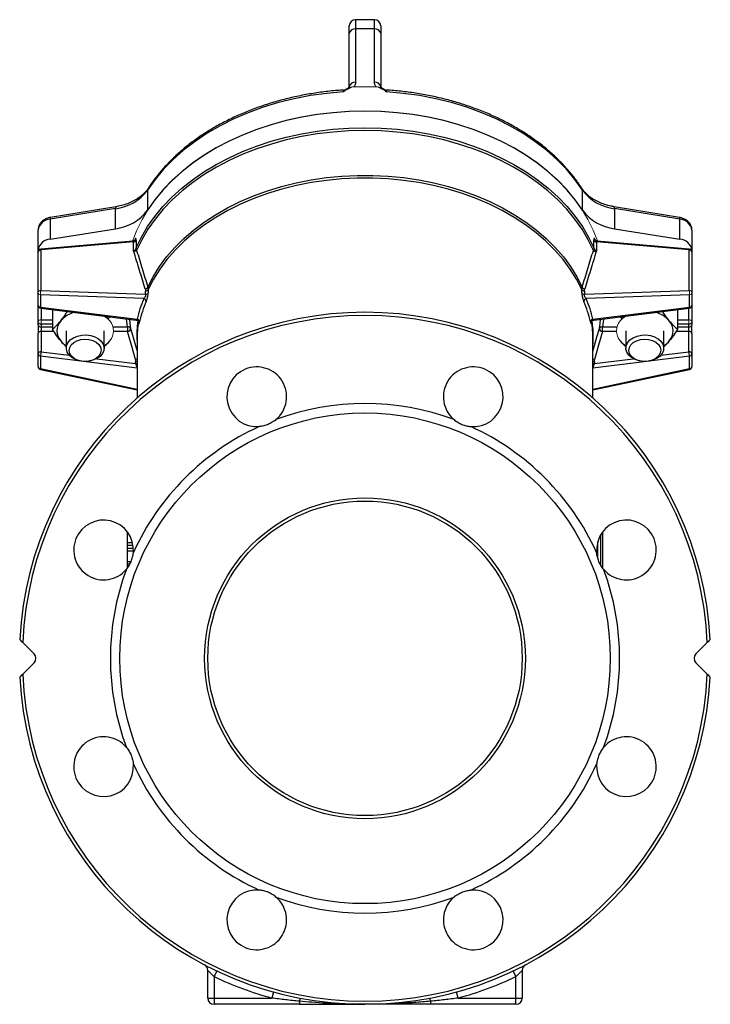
# Model space of a CAD drawing. Header units: millimetres. Extents: x -1742 to -179, y -371 to 715.
# Tile 13 of 16: x -399 to -179, y 8 to 321. Entities that reach past the tile are written whole.
import ezdxf

# ---------------------------------------------------------------- set-up
doc = ezdxf.new("R2010")
doc.units = ezdxf.units.MM

msp = doc.modelspace()

# ---------------------------------------------------------------- linework, layer by layer
at = {"color": 0, "linetype": 'Continuous', "lineweight": 25}
for p, q in [((-285.7, 320.88), (-291.7, 320.88)), ((-291.7, 320.88), (-291.7, 317.95)), ((-285.7, 317.95), (-285.7, 320.88)), ((-293.7, 316.54), (-293.7, 318.88)), ((-293.7, 299.56), (-293.7, 316.54)), ((-285.7, 317.95), (-291.7, 317.95)), ((-291.7, 317.95), (-291.7, 300.97)), ((-285.7, 300.97), (-285.7, 317.95)), ((-283.7, 318.88), (-283.7, 316.54)), ((-283.7, 316.54), (-283.7, 299.56)), ((-293.7, 299.56), (-293.7, 299.56)), ((-357.84, 266.73), (-357.84, 260.37)), ((-219.56, 260.37), (-219.56, 266.73)), ((-368.11, 260.8), (-388.82, 257.42)), ((-367.98, 261.4), (-388.7, 258.01)), ((-368.11, 254.44), (-368.11, 260.8)), ((-188.7, 258.01), (-209.42, 261.4)), ((-209.29, 260.8), (-209.29, 254.44)), ((-188.57, 257.42), (-209.29, 260.8)), ((-388.82, 257.42), (-388.82, 251.05)), ((-188.57, 251.05), (-188.57, 257.42)), ((-392.7, 247.61), (-392.7, 253.97)), ((-388.82, 251.05), (-368.11, 254.44)), ((-209.29, 254.44), (-188.57, 251.05)), ((-184.7, 253.97), (-184.7, 247.61)), ((-362.52, 250.5), (-391.79, 247.96)), ((-361.46, 250.73), (-361.46, 248.31)), ((-215.93, 248.31), (-215.93, 250.73)), ((-185.61, 247.96), (-214.88, 250.5)), ((-392.7, 246.97), (-392.7, 247.61)), ((-362.3, 250.23), (-391.82, 247.67)), ((-391.82, 247.67), (-391.82, 234.83)), ((-362.3, 247.34), (-362.3, 250.23)), ((-215.1, 250.23), (-215.1, 247.34)), ((-185.58, 247.67), (-215.1, 250.23)), ((-185.58, 234.83), (-185.58, 247.67)), ((-184.7, 247.61), (-184.7, 246.97)), ((-392.7, 234.13), (-392.7, 246.97)), ((-184.7, 246.97), (-184.7, 234.13)), ((-391.82, 234.83), (-358.49, 233.57)), ((-357.66, 235.08), (-357.66, 234.05)), ((-219.74, 234.05), (-219.74, 235.08)), ((-218.91, 233.57), (-185.58, 234.83)), ((-392.7, 230.16), (-392.7, 234.13)), ((-359.07, 232.19), (-391.87, 233.43)), ((-391.87, 233.43), (-391.87, 229.46)), ((-358.49, 233.57), (-358.49, 234.6)), ((-218.91, 234.6), (-218.91, 233.57)), ((-185.53, 233.43), (-218.33, 232.19)), ((-185.53, 229.46), (-185.53, 233.43)), ((-184.7, 234.13), (-184.7, 230.16)), ((-392.7, 229.74), (-392.7, 230.16)), ((-392.7, 224.79), (-392.7, 229.74)), ((-391.87, 229.46), (-361.2, 225.63)), ((-391.82, 229.16), (-361.45, 225.38)), ((-391.7, 229.15), (-391.7, 225.5)), ((-388.09, 228.7), (-388.09, 222.49)), ((-216.2, 225.63), (-185.53, 229.46)), ((-215.95, 225.38), (-185.58, 229.16)), ((-189.31, 228.7), (-189.31, 222.49)), ((-185.7, 225.5), (-185.7, 229.15)), ((-184.7, 230.16), (-184.7, 229.74)), ((-184.7, 229.74), (-184.7, 224.79)), ((-391.7, 225.5), (-388.09, 225.5)), ((-189.31, 225.5), (-185.7, 225.5)), ((-392.7, 223.91), (-392.7, 224.79)), ((-392.7, 223.91), (-392.7, 221.08)), ((-391.7, 224.08), (-391.7, 223.2)), ((-388.09, 224.08), (-391.7, 224.08)), ((-391.7, 223.2), (-391.7, 221.78)), ((-391.7, 223.2), (-388.09, 223.2)), ((-368.88, 223.2), (-364.21, 223.2)), ((-364.21, 223.2), (-364.21, 221.78)), ((-213.19, 221.78), (-213.19, 223.2)), ((-213.19, 223.2), (-208.52, 223.2)), ((-185.7, 224.08), (-189.31, 224.08)), ((-189.31, 223.2), (-185.7, 223.2)), ((-185.7, 223.2), (-185.7, 224.08)), ((-185.7, 221.78), (-185.7, 223.2)), ((-184.7, 224.79), (-184.7, 223.91)), ((-184.7, 221.08), (-184.7, 223.91)), ((-392.7, 214.6), (-392.7, 221.08)), ((-391.7, 221.78), (-391.7, 215.31)), ((-387.62, 221.78), (-391.7, 221.78)), ((-383.7, 221.93), (-383.7, 216.45)), ((-371.7, 216.45), (-371.7, 221.93)), ((-364.21, 221.78), (-368.7, 221.78)), ((-361.2, 219.25), (-361.2, 200.57)), ((-216.2, 200.57), (-216.2, 219.25)), ((-208.7, 221.78), (-213.19, 221.78)), ((-205.7, 221.93), (-205.7, 216.45)), ((-193.7, 216.45), (-193.7, 221.93)), ((-185.7, 221.78), (-189.77, 221.78)), ((-185.7, 215.31), (-185.7, 221.78)), ((-184.7, 221.08), (-184.7, 214.6)), ((-385.49, 218.74), (-383.7, 216.85)), ((-392.7, 210.63), (-392.7, 214.6)), ((-391.87, 213.9), (-391.87, 209.93)), ((-361.2, 210.08), (-391.87, 213.9)), ((-391.7, 215.31), (-382.79, 214.19)), ((-374.01, 213.1), (-361.65, 211.56)), ((-185.53, 213.9), (-216.2, 210.08)), ((-215.75, 211.56), (-203.39, 213.1)), ((-194.61, 214.19), (-185.7, 215.31)), ((-185.53, 209.93), (-185.53, 213.9)), ((-184.7, 214.6), (-184.7, 210.63)), ((-391.87, 209.93), (-361.2, 203.44)), ((-361.65, 211.56), (-361.65, 212.18)), ((-216.2, 203.44), (-185.53, 209.93)), ((-215.75, 212.18), (-215.75, 211.56)), ((-391.91, 209.65), (-361.2, 203.16)), ((-216.2, 203.16), (-185.49, 209.65)), ((-364.2, 154.64), (-364.2, 157.91)), ((-213.7, 147.4), (-213.7, 157.16)), ((-213.2, 157.91), (-213.2, 146.65)), ((-364.2, 153.82), (-364.2, 154.64)), ((-364.2, 154.64), (-362.65, 154.64)), ((-364.2, 152.83), (-364.2, 153.82)), ((-364.2, 153.82), (-362.47, 153.82)), ((-214.7, 154.84), (-214.7, 149.77)), ((-364.2, 152.02), (-364.2, 152.83)), ((-364.2, 152.83), (-362.36, 152.83)), ((-364.2, 148.66), (-364.2, 152.02)), ((-364.2, 152.02), (-362.35, 152.02)), ((-364.2, 147.84), (-364.2, 148.66)), ((-364.2, 148.66), (-363.13, 148.66)), ((-364.2, 146.74), (-364.2, 147.84)), ((-364.2, 147.84), (-363.47, 147.84)), ((-397.58, 122.89), (-393.95, 119.25)), ((-183.45, 119.25), (-179.82, 122.89)), ((-393.95, 116.43), (-397.58, 112.79)), ((-179.82, 112.79), (-183.45, 116.43)), ((-338.7, 9.84), (-338.7, 18.64)), ((-335.84, 18.45), (-336.7, 16.65)), ((-336.7, 16.65), (-336.7, 9.84)), ((-240.7, 16.65), (-241.56, 18.45)), ((-240.7, 9.84), (-240.7, 16.65)), ((-238.7, 18.64), (-238.7, 9.84)), ((-338.7, 9.84), (-336.7, 9.84)), ((-336.7, 9.84), (-336.7, 7.84)), ((-336.7, 9.84), (-318.36, 9.84)), ((-317.83, 11.77), (-318.36, 9.84)), ((-259.03, 9.84), (-259.56, 11.77)), ((-259.03, 9.84), (-240.7, 9.84)), ((-240.7, 7.84), (-240.7, 9.84)), ((-240.7, 9.84), (-238.7, 9.84)), ((-309.58, 7.84), (-336.7, 7.84)), ((-309.58, 8.82), (-309.58, 7.84)), ((-267.82, 8.82), (-267.82, 7.84)), ((-240.7, 7.84), (-267.82, 7.84))]:
    msp.add_line(p, q, dxfattribs=at)
at = {"color": 0, "linetype": 'Continuous', "lineweight": 18}
for p, q in [((-288.7, 299.57), (-292.22, 299.57)), ((-285.18, 299.57), (-288.7, 299.57)), ((-391.7, 224.08), (-391.7, 225.5)), ((-370.29, 226.48), (-370.63, 226.16)), ((-370.42, 225.82), (-369.91, 226.38)), ((-207.49, 226.38), (-207, 225.84)), ((-206.77, 226.16), (-207.11, 226.48)), ((-185.7, 225.5), (-185.7, 224.08)), ((-391.71, 224.08), (-391.7, 224.18)), ((-185.68, 224.08), (-185.7, 224.18)), ((-238.72, 117.19), (-238.73, 118.17)), ((-323.95, 82.42), (-323.53, 81.96))]:
    msp.add_line(p, q, dxfattribs=at)
at = {"color": 0, "linetype": 'Continuous', "lineweight": 25, "flags": 128}
for points in [[(-295.52, 297.93), (-300.81, 297.46), (-306.04, 296.73), (-311.19, 295.75), (-316.22, 294.5), (-321.12, 293.02), (-325.86, 291.29), (-330.42, 289.33), (-334.77, 287.15), (-338.9, 284.76), (-342.77, 282.17), (-346.38, 279.4), (-349.71, 276.45), (-352.74, 273.35), (-355.45, 270.1), (-357.84, 266.73)], [(-219.56, 266.73), (-221.95, 270.1), (-224.66, 273.35), (-227.69, 276.45), (-231.01, 279.4), (-234.63, 282.17), (-238.5, 284.76), (-242.63, 287.15), (-246.98, 289.33), (-251.54, 291.29), (-256.28, 293.02), (-261.18, 294.5), (-266.21, 295.75), (-271.36, 296.73), (-276.59, 297.46), (-281.88, 297.93)], [(-219.56, 260.37), (-221.84, 263.6), (-224.42, 266.72), (-227.29, 269.7), (-230.43, 272.55), (-233.84, 275.24), (-237.49, 277.76), (-241.38, 280.1), (-245.48, 282.25), (-249.78, 284.21), (-254.25, 285.95), (-258.88, 287.48), (-263.64, 288.78), (-268.51, 289.86), (-273.48, 290.7), (-278.51, 291.3), (-283.6, 291.67), (-288.7, 291.79), (-293.8, 291.67), (-298.88, 291.3), (-303.92, 290.7), (-308.88, 289.86), (-313.76, 288.78), (-318.52, 287.48), (-323.15, 285.95), (-327.62, 284.21), (-331.92, 282.25), (-336.02, 280.1), (-339.9, 277.76), (-343.56, 275.24), (-346.97, 272.55), (-350.11, 269.7), (-352.98, 266.72), (-355.56, 263.6), (-357.84, 260.37)], [(-361.45, 248.35), (-359.81, 251.77), (-357.84, 255.1), (-355.57, 258.34), (-352.99, 261.46), (-350.12, 264.45), (-346.98, 267.29), (-343.57, 269.98), (-339.92, 272.5), (-336.03, 274.85), (-331.93, 277), (-327.63, 278.95), (-323.16, 280.7), (-318.53, 282.23), (-313.77, 283.53), (-308.89, 284.61), (-303.92, 285.45), (-298.89, 286.05), (-293.8, 286.42), (-288.7, 286.54), (-283.59, 286.42), (-278.51, 286.05), (-273.48, 285.45), (-268.51, 284.61), (-263.63, 283.53), (-258.87, 282.23), (-254.24, 280.7), (-249.77, 278.95), (-245.47, 277), (-241.37, 274.85), (-237.48, 272.5), (-233.83, 269.98), (-230.42, 267.29), (-227.27, 264.45), (-224.41, 261.46), (-221.83, 258.34), (-219.55, 255.1), (-217.59, 251.77), (-215.95, 248.35)], [(-216.06, 247.52), (-217.69, 250.93), (-219.65, 254.26), (-221.93, 257.49), (-224.5, 260.6), (-227.36, 263.59), (-230.5, 266.43), (-233.91, 269.12), (-237.56, 271.64), (-241.44, 273.98), (-245.54, 276.13), (-249.83, 278.08), (-254.29, 279.82), (-258.91, 281.35), (-263.67, 282.65), (-268.54, 283.72), (-273.5, 284.56), (-278.53, 285.17), (-283.6, 285.53), (-288.7, 285.65), (-293.8, 285.53), (-298.87, 285.17), (-303.9, 284.56), (-308.86, 283.72), (-313.73, 282.65), (-318.49, 281.35), (-323.11, 279.82), (-327.57, 278.08), (-331.86, 276.13), (-335.96, 273.98), (-339.84, 271.64), (-343.49, 269.12), (-346.9, 266.43), (-350.04, 263.59), (-352.9, 260.6), (-355.47, 257.49), (-357.74, 254.26), (-359.7, 250.93), (-361.34, 247.52)], [(-357.78, 235.89), (-356.1, 239.17), (-354.1, 242.36), (-351.81, 245.45), (-349.23, 248.42), (-346.36, 251.27), (-343.23, 253.96), (-339.85, 256.5), (-336.23, 258.88), (-332.4, 261.07), (-328.36, 263.07), (-324.13, 264.88), (-319.75, 266.48), (-315.22, 267.86), (-310.56, 269.02), (-305.81, 269.96), (-300.98, 270.67), (-296.09, 271.14), (-291.17, 271.38), (-286.23, 271.38), (-281.31, 271.14), (-276.42, 270.67), (-271.59, 269.96), (-266.83, 269.02), (-262.18, 267.86), (-257.65, 266.48), (-253.27, 264.88), (-249.04, 263.07), (-245, 261.07), (-241.17, 258.88), (-237.55, 256.5), (-234.17, 253.96), (-231.03, 251.27), (-228.17, 248.42), (-225.59, 245.45), (-223.29, 242.36), (-221.3, 239.17), (-219.62, 235.89)], [(-219.74, 235.08), (-221.42, 238.36), (-223.41, 241.54), (-225.7, 244.62), (-228.28, 247.59), (-231.14, 250.43), (-234.27, 253.12), (-237.64, 255.65), (-241.26, 258.02), (-245.09, 260.21), (-249.12, 262.21), (-253.33, 264.01), (-257.71, 265.6), (-262.23, 266.98), (-266.88, 268.14), (-271.62, 269.08), (-276.44, 269.78), (-281.32, 270.25), (-286.24, 270.49), (-291.16, 270.49), (-296.08, 270.25), (-300.95, 269.78), (-305.78, 269.08), (-310.52, 268.14), (-315.16, 266.98), (-319.69, 265.6), (-324.06, 264.01), (-328.28, 262.21), (-332.31, 260.21), (-336.14, 258.02), (-339.76, 255.65), (-343.13, 253.12), (-346.26, 250.43), (-349.12, 247.59), (-351.7, 244.62), (-353.99, 241.54), (-355.98, 238.36), (-357.66, 235.08)], [(-392.68, 229.95), (-392.68, 229.93), (-392.7, 229.74)], [(-392.67, 229.91), (-392.68, 229.88), (-392.7, 229.74)], [(-184.7, 229.74), (-184.72, 229.88), (-184.73, 229.91)], [(-184.7, 229.74), (-184.72, 229.93), (-184.72, 229.95)], [(-364.21, 223.2), (-364.45, 224.78), (-364.56, 225.76)], [(-363.62, 225.65), (-363.47, 224.27), (-363.24, 222.71)], [(-214.16, 222.71), (-213.93, 224.27), (-213.78, 225.65)], [(-212.84, 225.76), (-212.95, 224.78), (-213.19, 223.2)], [(-363.24, 222.71), (-362.85, 221.32), (-361.32, 215.77), (-361.2, 215.35)], [(-216.2, 215.35), (-214.82, 220.32), (-214.16, 222.71)], [(-382.83, 214.25), (-383.43, 215.18), (-383.69, 216.18), (-383.6, 217.21), (-383.17, 218.18), (-382.43, 219.06), (-381.4, 219.78), (-380.17, 220.31), (-378.79, 220.62), (-377.34, 220.68), (-375.92, 220.5), (-374.6, 220.08), (-373.46, 219.45), (-372.57, 218.64), (-371.97, 217.71), (-371.71, 216.71), (-371.8, 215.69), (-372.23, 214.71), (-372.97, 213.83), (-373.99, 213.11), (-375.23, 212.58), (-376.61, 212.27), (-378.06, 212.21), (-379.48, 212.39), (-380.8, 212.81), (-381.94, 213.44), (-382.83, 214.25)], [(-382.02, 213.92), (-382.55, 214.78), (-382.75, 215.7), (-382.6, 216.62), (-382.13, 217.49), (-381.35, 218.24), (-380.32, 218.83), (-379.11, 219.2), (-377.81, 219.34), (-376.5, 219.24), (-375.27, 218.9), (-374.21, 218.35), (-373.38, 217.62), (-372.85, 216.77), (-372.65, 215.85), (-372.79, 214.92), (-373.27, 214.05), (-374.05, 213.3), (-375.08, 212.72), (-376.29, 212.34), (-377.59, 212.2), (-378.9, 212.31), (-380.13, 212.64), (-381.19, 213.2), (-382.02, 213.92)], [(-361.74, 212.86), (-362.99, 217.39), (-364.21, 221.78)], [(-213.19, 221.78), (-214.41, 217.39), (-215.66, 212.86)], [(-194.57, 218.64), (-193.97, 217.71), (-193.71, 216.71), (-193.8, 215.69), (-194.23, 214.71), (-194.97, 213.83), (-195.99, 213.11), (-197.23, 212.58), (-198.61, 212.27), (-200.06, 212.21), (-201.48, 212.39), (-202.8, 212.81), (-203.94, 213.44), (-204.83, 214.25), (-205.43, 215.18), (-205.69, 216.18), (-205.6, 217.21), (-205.17, 218.18), (-204.43, 219.06), (-203.4, 219.78), (-202.17, 220.31), (-200.79, 220.62), (-199.34, 220.68), (-197.92, 220.5), (-196.6, 220.08), (-195.46, 219.45), (-194.57, 218.64)], [(-195.38, 217.62), (-194.85, 216.77), (-194.65, 215.85), (-194.79, 214.92), (-195.27, 214.05), (-196.05, 213.3), (-197.08, 212.72), (-198.29, 212.34), (-199.59, 212.2), (-200.9, 212.31), (-202.13, 212.64), (-203.19, 213.2), (-204.02, 213.92), (-204.55, 214.78), (-204.75, 215.7), (-204.6, 216.62), (-204.13, 217.49), (-203.35, 218.24), (-202.32, 218.83), (-201.11, 219.2), (-199.81, 219.34), (-198.5, 219.24), (-197.27, 218.9), (-196.21, 218.35), (-195.38, 217.62)]]:
    msp.add_lwpolyline(points, dxfattribs=at)
at = {"color": 0, "linetype": 'Continuous', "lineweight": 18, "flags": 128}
for points in [[(-214.78, 250.54), (-216.11, 253.97), (-217.78, 257.36), (-219.76, 260.67), (-222.05, 263.87), (-224.64, 266.96), (-227.51, 269.93), (-230.66, 272.74), (-234.07, 275.41), (-237.72, 277.9), (-241.6, 280.22), (-245.69, 282.35), (-249.97, 284.29), (-254.42, 286.01), (-259.03, 287.52), (-263.77, 288.81), (-268.62, 289.88), (-273.56, 290.71), (-278.57, 291.31), (-283.62, 291.67), (-288.7, 291.79), (-293.78, 291.67), (-298.83, 291.31), (-303.84, 290.71), (-308.78, 289.88), (-313.63, 288.81), (-318.37, 287.52), (-322.98, 286.01), (-327.43, 284.29), (-331.71, 282.35), (-335.8, 280.22), (-339.68, 277.9), (-343.33, 275.41), (-346.74, 272.74), (-349.88, 269.93), (-352.76, 266.96), (-355.35, 263.87), (-357.64, 260.67), (-359.62, 257.36), (-361.29, 253.97), (-362.63, 250.51), (-362.63, 250.5)], [(-391.7, 224.18), (-391.89, 224.16), (-392.06, 224.13)], [(-185.7, 224.18), (-185.5, 224.16), (-185.34, 224.13)]]:
    msp.add_lwpolyline(points, dxfattribs=at)
at = {"color": 0, "linetype": 'Continuous', "lineweight": 25}
for radius in [78, 51, 50]:
    msp.add_circle((-288.7, 117.84), radius, dxfattribs=at)
for centre, radius, start, end in [((-291.7, 318.88), 2, 90, 180), ((-285.7, 318.88), 2, 0, 90), ((-291.95, 316.18), 1.79, 81.9505, 168.5782), ((-285.45, 316.18), 1.79, 11.4218, 98.0495), ((-291.95, 299.2), 1.79, 81.9505, 168.5782), ((-285.45, 299.2), 1.79, 11.4218, 98.0495), ((-295.7, 300.51), 2, 273.4627, 297.3242), ((-281.7, 300.51), 2, 242.6556, 266.504), ((-369.82, 275.63), 14.93, 276.5902, 323.408), ((-356.95, 266.75), 0.889, 147.4741, 181.2672), ((-220.45, 266.75), 0.889, 358.7328, 32.5259), ((-207.58, 275.63), 14.93, 216.592, 263.4098), ((-367.4, 260.96), 0.721, 142.9336, 192.9293), ((-369.82, 269.26), 14.93, 276.5902, 323.408), ((-207.58, 269.26), 14.93, 216.592, 263.4098), ((-210, 260.96), 0.722, 347.103, 36.9934), ((-388.68, 253.35), 4.07, 92.0739, 171.1974), ((-388.12, 257.58), 0.719, 142.847, 192.9677), ((-189.28, 257.58), 0.719, 347.0323, 37.153), ((-188.72, 253.35), 4.07, 8.8026, 87.9261), ((-388.68, 246.99), 4.07, 92.0739, 171.1974), ((-362.31, 251.21), 0.973, 270.7979, 330.7656), ((-215.08, 251.21), 0.973, 209.2344, 269.2021), ((-188.72, 246.99), 4.07, 8.8026, 87.9261), ((-391.7, 246.97), 1, 94.9621, 180), ((-391.86, 246.82), 0.851, 87.2924, 169.974), ((-391.28, 247.75), 0.55, 157.5211, 188.7768), ((-185.7, 246.97), 1, 0, 85.0379), ((-186.12, 247.75), 0.55, 351.2232, 22.4789), ((-185.54, 246.82), 0.851, 10.026, 92.7076), ((-358.81, 236.39), 1.15, 280.9942, 333.9913), ((-358.5, 235.58), 0.983, 271.0053, 329.4841), ((-218.9, 235.58), 0.983, 210.5159, 268.9947), ((-218.59, 236.39), 1.15, 206.0087, 259.0058), ((-359.33, 231.17), 1.05, 6.7867, 75.8029), ((-358.5, 234.55), 0.983, 271.0053, 329.4841), ((-218.9, 234.55), 0.983, 210.5159, 268.9947), ((-218.07, 231.17), 1.05, 104.1971, 173.2133), ((-391.7, 230.16), 1, 180, 262.8929), ((-391.88, 230.29), 0.833, 189.4161, 270.3425), ((-391.46, 229.38), 0.421, 168.682, 210.4682), ((-185.7, 230.16), 1, 277.1071, 360), ((-185.94, 229.38), 0.421, 329.5318, 11.318), ((-185.52, 230.29), 0.833, 269.6575, 350.5839), ((-288.7, 117.84), 110, 3.1268, 176.8732), ((-288.7, 117.84), 109, 2.6538, 177.3462), ((-378.81, 219.19), 8.93, 104.7297, 138.4779), ((-375.68, 220.29), 7.52, 39.872, 57.8151), ((-361.32, 224.69), 0.948, 8.3535, 82.5605), ((-216.08, 224.69), 0.948, 97.4395, 171.6465), ((-201.72, 220.29), 7.52, 122.1849, 140.128), ((-198.59, 219.19), 8.93, 41.5221, 75.2703), ((-391.82, 224.08), 0.893, 191.4218, 278.0495), ((-381.85, 221.93), 4.84, 138.8939, 221.1061), ((-364.03, 222.34), 0.88, 25.0079, 101.6142), ((-364.22, 222.77), 0.985, 270.4789, 356.4745), ((-324.86, 220.06), 36.45, 172.0413, 181.7011), ((-324.75, 219.25), 36.45, 171.4391, 179.9884), ((-252.66, 219.25), 36.47, 0.0127, 9.0556), ((-252.5, 220.06), 36.41, 356.3527, 7.7832), ((-213.36, 222.34), 0.88, 78.3858, 154.9921), ((-213.18, 222.77), 0.985, 183.5255, 269.5211), ((-195.55, 221.93), 4.84, 318.8939, 41.1061), ((-185.57, 224.08), 0.893, 261.9505, 348.5782), ((-391.82, 220.9), 0.893, 81.9505, 168.5782), ((-185.57, 220.9), 0.893, 11.4218, 98.0495), ((-379.72, 223.57), 7.53, 219.8802, 238.0567), ((-375.68, 223.57), 7.53, 301.9433, 320.1198), ((-201.72, 223.57), 7.53, 219.8802, 238.0567), ((-197.68, 223.57), 7.53, 301.9433, 320.1198), ((-391.82, 214.42), 0.893, 81.9505, 168.5782), ((-391.88, 214.74), 0.833, 189.4161, 270.3425), ((-385.11, 213.78), 6.77, 166.9484, 178.9452), ((-361.93, 214.25), 1.41, 277.8035, 301.2227), ((-215.47, 214.25), 1.41, 238.7773, 262.1965), ((-185.57, 214.42), 0.893, 11.4218, 98.0495), ((-192.29, 213.78), 6.77, 1.0548, 13.0516), ((-185.52, 214.74), 0.833, 269.6575, 350.5839), ((-391.7, 210.63), 1, 180, 258.0577), ((-391.88, 210.76), 0.833, 189.4161, 270.3425), ((-390.78, 209.66), 1.13, 166.0341, 180.5052), ((-361.64, 213.52), 1.33, 269.6916, 289.2473), ((-361.64, 212.89), 1.33, 269.6916, 289.2473), ((-323.14, 200.99), 9.5, 310.1781, 274.8219), ((-254.26, 200.99), 9.5, 265.1781, 229.8219), ((-215.76, 213.52), 1.33, 250.7527, 270.3084), ((-215.76, 212.89), 1.33, 250.7527, 270.3084), ((-185.52, 210.76), 0.833, 269.6575, 350.5839), ((-186.62, 209.66), 1.13, 359.4948, 13.9659), ((-185.7, 210.63), 1, 281.9423, 0), ((-288.7, 117.84), 81, 69.541, 110.459), ((-288.7, 117.84), 81, 114.541, 155.459), ((-288.7, 117.84), 81, 24.541, 65.459), ((-371.85, 152.28), 9.5, 355.1781, 319.8219), ((-205.55, 152.28), 9.5, 220.1781, 184.8219), ((-288.7, 117.84), 81, 159.541, 200.459), ((-288.7, 117.84), 81, 339.541, 20.459), ((-395.36, 117.84), 2, 315, 45), ((-182.03, 117.84), 2, 135, 225), ((-288.7, 117.84), 109, 182.6538, 357.3462), ((-288.7, 117.84), 110, 183.1268, 356.8732), ((-371.85, 83.4), 9.5, 40.1781, 4.8219), ((-205.55, 83.4), 9.5, 175.1781, 139.8219), ((-288.7, 117.84), 81, 204.541, 245.459), ((-288.7, 117.84), 81, 294.541, 335.459), ((-323.14, 34.69), 9.5, 85.1781, 49.8219), ((-254.26, 34.69), 9.5, 130.1781, 94.8219), ((-288.7, 117.84), 81, 249.541, 290.459), ((-340.7, 18.64), 2, 0, 62.336), ((-236.7, 18.64), 2, 117.664, 180), ((-288.7, 117.84), 112, 244.6231, 254.6411), ((-288.7, 117.84), 112, 285.3589, 295.3769), ((-336.7, 9.84), 2, 180, 270), ((-307.69, 8.63), 1.9, 142.9429, 174.0643), ((-269.71, 8.63), 1.9, 5.9357, 37.0571), ((-240.7, 9.84), 2, 270, 0)]:
    msp.add_arc(centre, radius, start, end, dxfattribs=at)
at = {"color": 0, "linetype": 'Continuous', "lineweight": 18}
for centre, radius, start, end in [((-288.7, 192.16), 107.4, 89.9996, 92.3166), ((-288.7, 192.16), 107.4, 87.6834, 90.0004), ((-358.25, 248.38), 3.22, 181.3014, 195.6973), ((-358.01, 248.36), 3.44, 180.2308, 194.2285), ((-219.39, 248.36), 3.44, 345.7715, 359.7692), ((-219.15, 248.38), 3.22, 344.3027, 358.6986), ((-391.86, 233.98), 0.851, 87.2924, 169.974), ((-387.85, 233.98), 4.06, 167.9631, 187.7952), ((-189.55, 233.98), 4.06, 352.2048, 12.0369), ((-185.54, 233.98), 0.851, 10.026, 92.7076), ((-391.88, 234.26), 0.833, 189.4161, 270.3425), ((-185.52, 234.26), 0.833, 269.6575, 350.5839), ((-391.82, 224.61), 0.893, 81.9505, 168.5782), ((-185.57, 224.61), 0.893, 11.4218, 98.0495), ((-391.82, 224.97), 0.893, 191.4218, 278.0495), ((-373.55, 221.93), 4.84, 318.8939, 41.1061), ((-203.85, 221.93), 4.84, 138.8939, 221.1061), ((-185.57, 224.97), 0.893, 261.9505, 348.5782)]:
    msp.add_arc(centre, radius, start, end, dxfattribs=at)
at = {"color": 0, "linetype": 'Continuous', "lineweight": 25}
for centre, major_axis, ratio, start_param, end_param in [((-288.53, 208.8), (72.5, -17.57), 0.686374, 3.021675, 3.156143), ((-288.87, 208.8), (72.5, 17.57), 0.686374, 6.268635, 6.403103), ((-288.7, 208.1), (71.49, -17.55), 0.685831, 3.023654, 3.158122), ((-288.7, 208.1), (71.49, 17.55), 0.685831, 6.266656, 6.401124)]:
    msp.add_ellipse(centre, major_axis=major_axis, ratio=ratio, start_param=start_param, end_param=end_param, dxfattribs=at)
for points, knots in [([(-291.7, 300.97), (-291.7, 300.72), (-291.74, 300.48), (-291.92, 300.01), (-292.05, 299.78), (-292.22, 299.57)], [0, 0, 0, 0, 0.5, 0.5, 1, 1, 1, 1]), ([(-285.18, 299.57), (-285.35, 299.78), (-285.48, 300.01), (-285.65, 300.48), (-285.7, 300.72), (-285.7, 300.97)], [0, 0, 0, 0, 0.5, 0.5, 1, 1, 1, 1]), ([(-295.57, 298.51), (-296.22, 298.47), (-298.45, 298.32), (-302.26, 297.9), (-306.94, 297.19), (-311.56, 296.27), (-316.08, 295.14), (-320.5, 293.81), (-324.79, 292.28), (-328.94, 290.56), (-332.93, 288.66), (-336.75, 286.58), (-340.37, 284.33), (-343.79, 281.92), (-347, 279.36), (-349.97, 276.66), (-352.69, 273.83), (-355.12, 270.93), (-356.73, 268.7), (-357.53, 267.47), (-357.7, 267.23)], [0, 0, 0, 0, 0.024505, 0.084766, 0.14504, 0.20532, 0.265608, 0.325905, 0.386211, 0.446525, 0.506848, 0.567175, 0.627503, 0.687825, 0.748133, 0.808417, 0.868664, 0.92886, 0.985711, 1, 1, 1, 1]), ([(-295.52, 297.93), (-295.52, 298.03), (-295.52, 298.27), (-295.54, 298.49), (-295.56, 298.49), (-295.57, 298.49)], [0, 0, 0, 0, 0.276138, 0.704978, 1, 1, 1, 1]), ([(-293.04, 299.48), (-293.3, 299.26), (-293.6, 299.09), (-294.1, 298.86), (-294.28, 298.79), (-294.61, 298.64), (-294.77, 298.55), (-294.9, 298.44)], [0, 0, 0, 0, 0.5, 0.5, 0.75, 0.75, 1, 1, 1, 1]), ([(-294.9, 298.44), (-294.89, 298.55), (-294.87, 298.73), (-294.74, 298.73), (-294.69, 298.72)], [0, 0, 0, 0, 0.638281, 1, 1, 1, 1]), ([(-293.7, 299.56), (-293.7, 299.56), (-293.7, 299.56), (-293.69, 299.54), (-293.82, 299.33), (-294.15, 299.06), (-294.51, 298.88), (-294.73, 298.76), (-294.77, 298.74)], [0, 0, 0, 0, 0.020017, 0.304254, 0.537352, 0.755879, 0.952098, 1, 1, 1, 1]), ([(-282.49, 298.44), (-282.62, 298.55), (-282.78, 298.63), (-283.12, 298.78), (-283.29, 298.85), (-283.79, 299.08), (-284.1, 299.26), (-284.36, 299.48)], [0, 0, 0, 0, 0.25, 0.25, 0.5, 0.5, 1, 1, 1, 1]), ([(-282.62, 298.74), (-282.65, 298.75), (-282.8, 298.83), (-283.06, 298.96), (-283.41, 299.17), (-283.65, 299.42), (-283.7, 299.55), (-283.7, 299.55), (-283.7, 299.55)], [0, 0, 0, 0, 0.032152, 0.170007, 0.309891, 0.554337, 0.793918, 1, 1, 1, 1]), ([(-282.63, 298.72), (-282.62, 298.72), (-282.51, 298.72), (-282.5, 298.57), (-282.49, 298.44)], [0, 0, 0, 0, 0.111029, 1, 1, 1, 1]), ([(-281.83, 298.49), (-281.84, 298.49), (-281.86, 298.49), (-281.88, 298.27), (-281.88, 298.03), (-281.88, 297.93)], [0, 0, 0, 0, 0.294276, 0.72357, 1, 1, 1, 1]), ([(-219.7, 267.23), (-220.07, 267.78), (-221.12, 269.37), (-223.07, 271.91), (-225.61, 274.81), (-228.42, 277.59), (-231.46, 280.24), (-234.73, 282.75), (-238.22, 285.1), (-241.91, 287.29), (-245.78, 289.31), (-249.82, 291.15), (-254.02, 292.81), (-258.35, 294.27), (-262.8, 295.53), (-267.36, 296.6), (-272, 297.45), (-276.62, 298.08), (-279.91, 298.39), (-281.62, 298.5), (-281.83, 298.51)], [0, 0, 0, 0, 0.032035, 0.091991, 0.152006, 0.212096, 0.272247, 0.332446, 0.39268, 0.452938, 0.51321, 0.573491, 0.633775, 0.694056, 0.754334, 0.814609, 0.874878, 0.935145, 0.992244, 1, 1, 1, 1]), ([(-357.7, 267.23), (-357.84, 267.02), (-358.26, 266.4), (-359.17, 265.4), (-360.5, 264.3), (-362.05, 263.33), (-363.79, 262.52), (-365.65, 261.88), (-367.08, 261.55), (-367.85, 261.42), (-367.98, 261.4)], [0, 0, 0, 0, 0.075472, 0.228444, 0.37996, 0.530353, 0.680313, 0.830164, 0.97209, 1, 1, 1, 1]), ([(-209.42, 261.4), (-209.77, 261.46), (-210.8, 261.64), (-212.45, 262.1), (-214.28, 262.8), (-215.94, 263.67), (-217.39, 264.67), (-218.6, 265.78), (-219.32, 266.65), (-219.64, 267.14), (-219.7, 267.23)], [0, 0, 0, 0, 0.077035, 0.226601, 0.375938, 0.524977, 0.673841, 0.822736, 0.966461, 1, 1, 1, 1]), ([(-388.7, 258.01), (-388.93, 257.97), (-389.59, 257.84), (-390.54, 257.43), (-391.46, 256.78), (-392.14, 255.98), (-392.57, 255.07), (-392.7, 254.37), (-392.7, 254.01), (-392.7, 253.97)], [0, 0, 0, 0, 0.112057, 0.306873, 0.483714, 0.65418, 0.819085, 0.981301, 1, 1, 1, 1]), ([(-184.7, 253.97), (-184.72, 254.24), (-184.76, 254.85), (-185.12, 255.74), (-185.73, 256.56), (-186.55, 257.24), (-187.55, 257.76), (-188.32, 257.93), (-188.7, 258.01)], [0, 0, 0, 0, 0.13469, 0.30179, 0.46824, 0.639396, 0.817895, 1, 1, 1, 1]), ([(-361.97, 250.78), (-361.97, 250.78), (-361.96, 250.79), (-361.98, 250.75), (-362.07, 250.67), (-362.26, 250.54), (-362.44, 250.53), (-362.53, 250.52)], [0, 0, 0, 0, 0.008833, 0.232473, 0.448743, 0.719728, 1, 1, 1, 1]), ([(-362.52, 250.5), (-362.47, 250.5), (-362.38, 250.5), (-362.33, 250.4), (-362.3, 250.31), (-362.3, 250.26), (-362.3, 250.23)], [0, 0, 0, 0, 0.41523, 0.741965, 0.836983, 1, 1, 1, 1]), ([(-361.46, 250.73), (-361.46, 250.83), (-361.47, 250.91), (-361.49, 251.06), (-361.5, 251.12), (-361.53, 251.22), (-361.55, 251.25), (-361.6, 251.3), (-361.62, 251.31), (-361.68, 251.3), (-361.71, 251.28), (-361.77, 251.22), (-361.81, 251.18), (-361.91, 251.02), (-361.98, 250.87), (-362.05, 250.69)], [0, 0, 0, 0, 0.125, 0.125, 0.25, 0.25, 0.375, 0.375, 0.5, 0.5, 0.625, 0.625, 0.75, 0.75, 1, 1, 1, 1]), ([(-215.34, 250.69), (-215.38, 250.78), (-215.42, 250.86), (-215.49, 251.01), (-215.52, 251.08), (-215.59, 251.18), (-215.62, 251.22), (-215.69, 251.28), (-215.72, 251.3), (-215.8, 251.31), (-215.85, 251.27), (-215.9, 251.12), (-215.91, 251.06), (-215.93, 250.91), (-215.93, 250.83), (-215.93, 250.73)], [0, 0, 0, 0, 0.125, 0.125, 0.25, 0.25, 0.375, 0.375, 0.5, 0.5, 0.75, 0.75, 0.875, 0.875, 1, 1, 1, 1]), ([(-214.88, 250.52), (-214.91, 250.52), (-215.03, 250.51), (-215.22, 250.6), (-215.37, 250.71), (-215.43, 250.77), (-215.43, 250.77), (-215.43, 250.77)], [0, 0, 0, 0, 0.08918, 0.400545, 0.657795, 0.861226, 1, 1, 1, 1]), ([(-215.1, 250.23), (-215.09, 250.29), (-215.09, 250.36), (-215.04, 250.46), (-214.98, 250.51), (-214.91, 250.5), (-214.88, 250.49)], [0, 0, 0, 0, 0.33319, 0.383062, 0.782894, 1, 1, 1, 1]), ([(-361.46, 248.31), (-361.53, 248.12), (-361.65, 247.93), (-361.87, 247.67), (-361.95, 247.6), (-362.12, 247.45), (-362.21, 247.39), (-362.3, 247.34)], [0, 0, 0, 0, 0.5, 0.5, 0.75, 0.75, 1, 1, 1, 1]), ([(-361.35, 247.51), (-361.42, 247.4), (-361.56, 247.33), (-361.81, 247.29), (-361.91, 247.29), (-362.1, 247.3), (-362.2, 247.31), (-362.3, 247.34)], [0, 0, 0, 0, 0.5, 0.5, 0.75, 0.75, 1, 1, 1, 1]), ([(-358.59, 235.27), (-359.19, 237.21), (-359.79, 239.16), (-360.39, 241.11), (-361.03, 243.18), (-361.66, 245.26), (-362.3, 247.34)], [0.0004835, 0.0004835, 0.0004835, 0.0004835, 0.00916218, 0.00916218, 0.00916218, 0.01840556, 0.01840556, 0.01840556, 0.01840556]), ([(-361.34, 247.52), (-360.75, 245.59), (-360.17, 243.66), (-359.57, 241.74), (-358.98, 239.79), (-358.38, 237.84), (-357.78, 235.89)], [0.00057991, 0.00057991, 0.00057991, 0.00057991, 0.00914587, 0.00914587, 0.00914587, 0.01782368, 0.01782368, 0.01782368, 0.01782368]), ([(-219.62, 235.89), (-219.02, 237.84), (-218.42, 239.79), (-217.82, 241.74), (-217.23, 243.66), (-216.64, 245.59), (-216.06, 247.52)], [0.00058014, 0.00058014, 0.00058014, 0.00058014, 0.00925796, 0.00925796, 0.00925796, 0.01782391, 0.01782391, 0.01782391, 0.01782391]), ([(-215.1, 247.34), (-215.73, 245.26), (-216.37, 243.18), (-217.01, 241.11), (-217.61, 239.16), (-218.21, 237.21), (-218.81, 235.27)], [0, 0, 0, 0, 0.00924337, 0.00924337, 0.00924337, 0.01792206, 0.01792206, 0.01792206, 0.01792206]), ([(-216.05, 247.51), (-215.98, 247.4), (-215.84, 247.33), (-215.58, 247.29), (-215.49, 247.29), (-215.3, 247.3), (-215.2, 247.31), (-215.1, 247.34)], [0, 0, 0, 0, 0.5, 0.5, 0.75, 0.75, 1, 1, 1, 1]), ([(-215.93, 248.31), (-215.87, 248.12), (-215.75, 247.93), (-215.53, 247.67), (-215.45, 247.6), (-215.28, 247.45), (-215.19, 247.39), (-215.1, 247.34)], [0, 0, 0, 0, 0.5, 0.5, 0.75, 0.75, 1, 1, 1, 1]), ([(-358.49, 233.57), (-358.47, 233.52), (-358.47, 233.46), (-358.47, 233.34), (-358.47, 233.27), (-358.5, 233.14), (-358.52, 233.07), (-358.57, 232.93), (-358.59, 232.87), (-358.68, 232.67), (-358.76, 232.56), (-358.91, 232.35), (-358.99, 232.26), (-359.07, 232.19)], [0, 0, 0, 0, 0.125, 0.125, 0.25, 0.25, 0.375, 0.375, 0.5, 0.5, 0.75, 0.75, 1, 1, 1, 1]), ([(-358.28, 231.29), (-358.21, 231.46), (-358.13, 231.67), (-358.02, 232.01), (-357.98, 232.13), (-357.92, 232.37), (-357.88, 232.5), (-357.79, 232.89), (-357.74, 233.15), (-357.69, 233.51), (-357.68, 233.63), (-357.66, 233.85), (-357.66, 233.96), (-357.66, 234.05)], [0, 0, 0, 0, 0.25, 0.25, 0.375, 0.375, 0.5, 0.5, 0.75, 0.75, 0.875, 0.875, 1, 1, 1, 1]), ([(-219.74, 234.05), (-219.74, 233.86), (-219.72, 233.63), (-219.67, 233.27), (-219.65, 233.14), (-219.6, 232.88), (-219.58, 232.76), (-219.51, 232.5), (-219.48, 232.37), (-219.41, 232.13), (-219.38, 232.01), (-219.27, 231.67), (-219.19, 231.46), (-219.12, 231.29)], [0, 0, 0, 0, 0.25, 0.25, 0.375, 0.375, 0.5, 0.5, 0.625, 0.625, 0.75, 0.75, 1, 1, 1, 1]), ([(-218.33, 232.19), (-218.41, 232.26), (-218.49, 232.35), (-218.64, 232.56), (-218.71, 232.67), (-218.81, 232.87), (-218.83, 232.93), (-218.88, 233.07), (-218.9, 233.14), (-218.94, 233.34), (-218.94, 233.47), (-218.91, 233.57)], [0, 0, 0, 0, 0.25, 0.25, 0.5, 0.5, 0.625, 0.625, 0.75, 0.75, 1, 1, 1, 1]), ([(-385.49, 225.11), (-385.43, 225.18), (-384.97, 225.76), (-384.25, 226.73), (-383.62, 227.73), (-383.38, 228.11)], [0, 0, 0, 0, 0.086257, 0.653215, 1, 1, 1, 1]), ([(-361.2, 225.63), (-361.23, 225.57), (-361.31, 225.43), (-361.39, 225.36), (-361.44, 225.38), (-361.44, 225.39)], [0, 0, 0, 0, 0.43452, 0.875512, 1, 1, 1, 1]), ([(-215.95, 225.39), (-215.98, 225.39), (-216.04, 225.38), (-216.12, 225.48), (-216.18, 225.59), (-216.2, 225.63)], [0, 0, 0, 0, 0.30996, 0.754593, 1, 1, 1, 1]), ([(-191.91, 225.11), (-192.56, 225.96), (-193.28, 226.9), (-193.97, 228.01), (-194.03, 228.11)], [0, 0, 0, 0, 0.910565, 1, 1, 1, 1]), ([(-388.09, 222.49), (-387.67, 222.84), (-387.24, 223.22), (-386.37, 224.08), (-385.94, 224.57), (-385.49, 225.11)], [0, 0, 0, 0, 0.5, 0.5, 1, 1, 1, 1]), ([(-385.49, 218.74), (-385.93, 219.28), (-386.38, 219.88), (-387.25, 221.14), (-387.67, 221.81), (-388.09, 222.49)], [0, 0, 0, 0, 0.5, 0.5, 1, 1, 1, 1]), ([(-361.45, 225.37), (-361.33, 225.35), (-361.12, 225.3), (-360.88, 225.12), (-360.74, 224.93), (-360.66, 224.78), (-360.64, 224.69), (-360.63, 224.66), (-360.63, 224.67), (-360.63, 224.67)], [0, 0, 0, 0, 0.247807, 0.451078, 0.620041, 0.756881, 0.86265, 0.962183, 1, 1, 1, 1]), ([(-360.65, 224.91), (-360.65, 224.72), (-360.65, 224.57), (-360.63, 224.41), (-360.62, 224.37), (-360.6, 224.31), (-360.59, 224.3), (-360.57, 224.29), (-360.56, 224.3), (-360.53, 224.34), (-360.51, 224.37), (-360.48, 224.47), (-360.46, 224.52), (-360.42, 224.66), (-360.4, 224.74), (-360.38, 224.83)], [0, 0, 0, 0, 0.25, 0.25, 0.375, 0.375, 0.5, 0.5, 0.625, 0.625, 0.75, 0.75, 0.875, 0.875, 1, 1, 1, 1]), ([(-217.02, 224.83), (-216.98, 224.65), (-216.94, 224.51), (-216.89, 224.37), (-216.87, 224.34), (-216.84, 224.3), (-216.83, 224.29), (-216.81, 224.3), (-216.8, 224.31), (-216.78, 224.37), (-216.77, 224.41), (-216.76, 224.52), (-216.75, 224.58), (-216.75, 224.73), (-216.74, 224.81), (-216.74, 224.91)], [0, 0, 0, 0, 0.25, 0.25, 0.375, 0.375, 0.5, 0.5, 0.625, 0.625, 0.75, 0.75, 0.875, 0.875, 1, 1, 1, 1]), ([(-216.76, 224.67), (-216.76, 224.67), (-216.76, 224.67), (-216.75, 224.73), (-216.7, 224.87), (-216.56, 225.08), (-216.31, 225.27), (-216.08, 225.38), (-215.96, 225.37), (-215.95, 225.37)], [0, 0, 0, 0, 0.092699, 0.198979, 0.314671, 0.509588, 0.741057, 0.990902, 1, 1, 1, 1]), ([(-191.91, 225.11), (-191.47, 224.57), (-191.02, 224.08), (-190.15, 223.22), (-189.73, 222.84), (-189.31, 222.49)], [0, 0, 0, 0, 0.5, 0.5, 1, 1, 1, 1]), ([(-189.31, 222.49), (-189.73, 221.8), (-190.16, 221.13), (-191.03, 219.88), (-191.46, 219.29), (-191.91, 218.74)], [0, 0, 0, 0, 0.5, 0.5, 1, 1, 1, 1]), ([(-191.91, 218.74), (-191.97, 218.67), (-192.43, 218.1), (-193.04, 217.43), (-193.57, 216.97), (-193.7, 216.85)], [0, 0, 0, 0, 0.102034, 0.772695, 1, 1, 1, 1]), ([(-361.65, 211.56), (-361.62, 211.46), (-361.59, 211.34), (-361.53, 211.09), (-361.49, 210.96), (-361.37, 210.55), (-361.28, 210.28), (-361.2, 210.08)], [0, 0, 0, 0, 0.25, 0.25, 0.5, 0.5, 1, 1, 1, 1]), ([(-216.2, 210.08), (-216.16, 210.18), (-216.12, 210.3), (-216.03, 210.55), (-215.99, 210.69), (-215.87, 211.09), (-215.8, 211.36), (-215.75, 211.56)], [0, 0, 0, 0, 0.25, 0.25, 0.5, 0.5, 1, 1, 1, 1]), ([(-317.01, 193.73), (-317.38, 193.42), (-317.76, 193.14), (-318.6, 192.63), (-319.05, 192.4), (-319.97, 192.02), (-320.43, 191.87), (-321.4, 191.64), (-321.87, 191.56), (-322.34, 191.52)], [0, 0, 0, 0, 0.25, 0.25, 0.5, 0.5, 0.75, 0.75, 1, 1, 1, 1]), ([(-260.39, 193.73), (-260.02, 193.42), (-259.63, 193.14), (-258.8, 192.63), (-258.35, 192.4), (-257.43, 192.02), (-256.96, 191.87), (-256, 191.64), (-255.53, 191.56), (-255.06, 191.52)], [0, 0, 0, 0, 0.25, 0.25, 0.5, 0.5, 0.75, 0.75, 1, 1, 1, 1]), ([(-364.59, 146.15), (-364.28, 146.52), (-364, 146.9), (-363.49, 147.74), (-363.26, 148.19), (-362.88, 149.11), (-362.73, 149.57), (-362.5, 150.54), (-362.42, 151.01), (-362.38, 151.48)], [0, 0, 0, 0, 0.25, 0.25, 0.5, 0.5, 0.75, 0.75, 1, 1, 1, 1]), ([(-212.81, 146.15), (-213.12, 146.52), (-213.4, 146.9), (-213.91, 147.74), (-214.14, 148.19), (-214.52, 149.11), (-214.67, 149.57), (-214.9, 150.54), (-214.98, 151.01), (-215.02, 151.48)], [0, 0, 0, 0, 0.25, 0.25, 0.5, 0.5, 0.75, 0.75, 1, 1, 1, 1]), ([(-364.59, 89.53), (-364.28, 89.16), (-364, 88.77), (-363.49, 87.94), (-363.26, 87.49), (-362.88, 86.57), (-362.73, 86.1), (-362.5, 85.14), (-362.42, 84.67), (-362.38, 84.2)], [0, 0, 0, 0, 0.25, 0.25, 0.5, 0.5, 0.75, 0.75, 1, 1, 1, 1]), ([(-212.81, 89.53), (-213.12, 89.16), (-213.4, 88.77), (-213.91, 87.94), (-214.14, 87.49), (-214.52, 86.57), (-214.67, 86.1), (-214.9, 85.14), (-214.98, 84.67), (-215.02, 84.2)], [0, 0, 0, 0, 0.25, 0.25, 0.5, 0.5, 0.75, 0.75, 1, 1, 1, 1]), ([(-317.01, 41.95), (-317.38, 42.26), (-317.76, 42.54), (-318.6, 43.05), (-319.05, 43.28), (-319.97, 43.66), (-320.43, 43.81), (-321.4, 44.04), (-321.87, 44.12), (-322.34, 44.16)], [0, 0, 0, 0, 0.25, 0.25, 0.5, 0.5, 0.75, 0.75, 1, 1, 1, 1]), ([(-260.39, 41.95), (-260.02, 42.26), (-259.63, 42.54), (-258.8, 43.05), (-258.35, 43.28), (-257.43, 43.66), (-256.96, 43.81), (-256, 44.04), (-255.53, 44.12), (-255.06, 44.16)], [0, 0, 0, 0, 0.25, 0.25, 0.5, 0.5, 0.75, 0.75, 1, 1, 1, 1]), ([(-336.7, 16.65), (-336.93, 16.87), (-337.16, 17.08), (-337.48, 17.41), (-337.59, 17.51), (-337.8, 17.72), (-337.9, 17.82), (-338.09, 18.01), (-338.18, 18.11), (-338.35, 18.28), (-338.42, 18.36), (-338.55, 18.49), (-338.61, 18.55), (-338.68, 18.62), (-338.7, 18.64), (-338.7, 18.64)], [0, 0, 0, 0, 0.25, 0.25, 0.375, 0.375, 0.5, 0.5, 0.625, 0.625, 0.75, 0.75, 0.875, 0.875, 1, 1, 1, 1]), ([(-238.7, 18.64), (-238.7, 18.64), (-238.72, 18.62), (-238.79, 18.55), (-238.84, 18.49), (-238.97, 18.36), (-239.05, 18.28), (-239.21, 18.11), (-239.31, 18.02), (-239.59, 17.72), (-239.8, 17.52), (-240.24, 17.08), (-240.47, 16.87), (-240.7, 16.65)], [0, 0, 0, 0, 0.125, 0.125, 0.25, 0.25, 0.375, 0.375, 0.5, 0.5, 0.75, 0.75, 1, 1, 1, 1]), ([(-309.58, 8.82), (-311.05, 8.96), (-312.51, 9.11), (-315.44, 9.45), (-316.9, 9.64), (-318.36, 9.84)], [0, 0, 0, 0, 0.5, 0.5, 1, 1, 1, 1]), ([(-259.03, 9.84), (-260.5, 9.64), (-261.96, 9.45), (-264.89, 9.11), (-266.35, 8.96), (-267.82, 8.82)], [0, 0, 0, 0, 0.5, 0.5, 1, 1, 1, 1]), ([(-291.65, 7.88), (-293.19, 7.91), (-297.84, 7.97), (-303.82, 8.32), (-308.25, 8.71), (-309.58, 8.82)], [0, 0, 0, 0, 0.257224, 0.777219, 1, 1, 1, 1]), ([(-309.58, 7.84), (-307.83, 7.84), (-306.08, 7.84), (-302.59, 7.84), (-300.85, 7.84), (-297.37, 7.84), (-295.63, 7.84), (-292.17, 7.84), (-290.43, 7.84), (-288.7, 7.84)], [0, 0, 0, 0, 0.25, 0.25, 0.5, 0.5, 0.75, 0.75, 1, 1, 1, 1]), ([(-288.7, 7.84), (-288.72, 7.84), (-288.91, 7.84), (-289.82, 7.84), (-290.7, 7.86), (-291.42, 7.88)], [0, 0, 0, 0, 0.024785, 0.207172, 1, 1, 1, 1]), ([(-267.82, 8.82), (-269.55, 8.66), (-271.29, 8.52), (-274.77, 8.27), (-276.51, 8.17), (-281.73, 7.92), (-285.22, 7.84), (-288.7, 7.84)], [0, 0, 0, 0, 0.25, 0.25, 0.5, 0.5, 1, 1, 1, 1]), ([(-267.82, 7.84), (-269.57, 7.84), (-271.32, 7.84), (-274.81, 7.84), (-276.55, 7.84), (-280.03, 7.84), (-281.76, 7.84), (-285.23, 7.84), (-286.96, 7.84), (-288.7, 7.84)], [0, 0, 0, 0, 0.25, 0.25, 0.5, 0.5, 0.75, 0.75, 1, 1, 1, 1])]:
    msp.add_open_spline(points, degree=3, knots=knots, dxfattribs=at)
for points in [[(-294.9, 298.44), (-295.1, 298.27), (-295.31, 298.1), (-295.52, 297.93)], [(-282.49, 298.44), (-282.3, 298.27), (-282.09, 298.1), (-281.88, 297.93)], [(-358.59, 235.27), (-358.52, 235.05), (-358.49, 234.83), (-358.49, 234.6)], [(-357.66, 235.08), (-357.66, 235.36), (-357.7, 235.62), (-357.78, 235.89)], [(-219.62, 235.89), (-219.7, 235.62), (-219.74, 235.35), (-219.74, 235.08)], [(-218.91, 234.6), (-218.91, 234.83), (-218.88, 235.05), (-218.81, 235.27)], [(-361.74, 212.86), (-361.68, 212.64), (-361.65, 212.41), (-361.65, 212.18)], [(-215.75, 212.18), (-215.75, 212.41), (-215.72, 212.64), (-215.66, 212.86)], [(-397.58, 122.89), (-397.9, 123.2), (-398.22, 123.52), (-398.54, 123.84)], [(-178.86, 123.84), (-179.18, 123.52), (-179.5, 123.2), (-179.82, 122.89)], [(-398.54, 111.84), (-398.22, 112.16), (-397.9, 112.47), (-397.58, 112.79)], [(-179.82, 112.79), (-179.5, 112.47), (-179.18, 112.16), (-178.86, 111.84)]]:
    msp.add_open_spline(points, degree=3, dxfattribs=at)
at = {"color": 0, "linetype": 'Continuous', "lineweight": 18}
for points in [[(-292.22, 299.57), (-292.5, 299.57), (-292.77, 299.53), (-293.04, 299.48)], [(-284.36, 299.48), (-284.63, 299.53), (-284.9, 299.57), (-285.18, 299.57)], [(-361.46, 248.31), (-361.46, 248.32), (-361.45, 248.34), (-361.45, 248.35)], [(-361.34, 247.52), (-361.34, 247.52), (-361.34, 247.51), (-361.35, 247.51)], [(-216.05, 247.51), (-216.05, 247.51), (-216.05, 247.52), (-216.06, 247.52)], [(-215.95, 248.35), (-215.94, 248.34), (-215.94, 248.32), (-215.93, 248.31)]]:
    msp.add_open_spline(points, degree=3, dxfattribs=at)
for points, knots in [([(-370.98, 226.56), (-370.85, 226.38), (-370.5, 225.84), (-370.14, 225.4), (-369.91, 225.11)], [0, 0, 0, 0, 0.343463, 1, 1, 1, 1]), ([(-207.49, 225.11), (-207.43, 225.18), (-207.07, 225.63), (-206.71, 226.14), (-206.41, 226.57)], [0, 0, 0, 0, 0.169545, 1, 1, 1, 1]), ([(-369.91, 218.74), (-369.97, 218.67), (-370.43, 218.1), (-371.04, 217.43), (-371.57, 216.97), (-371.7, 216.85)], [0, 0, 0, 0, 0.102034, 0.772695, 1, 1, 1, 1]), ([(-205.7, 216.89), (-206.06, 217.21), (-206.65, 217.73), (-207.26, 218.46), (-207.49, 218.74)], [0, 0, 0, 0, 0.61021, 1, 1, 1, 1]), ([(-253.87, 81.96), (-253.22, 82.61), (-252.39, 83.42), (-251.63, 84.3), (-251.47, 84.49)], [0, 0, 0, 0, 0.7866946, 1, 1, 1, 1])]:
    msp.add_open_spline(points, degree=3, knots=knots, dxfattribs=at)

doc.saveas('drawing.dxf')
